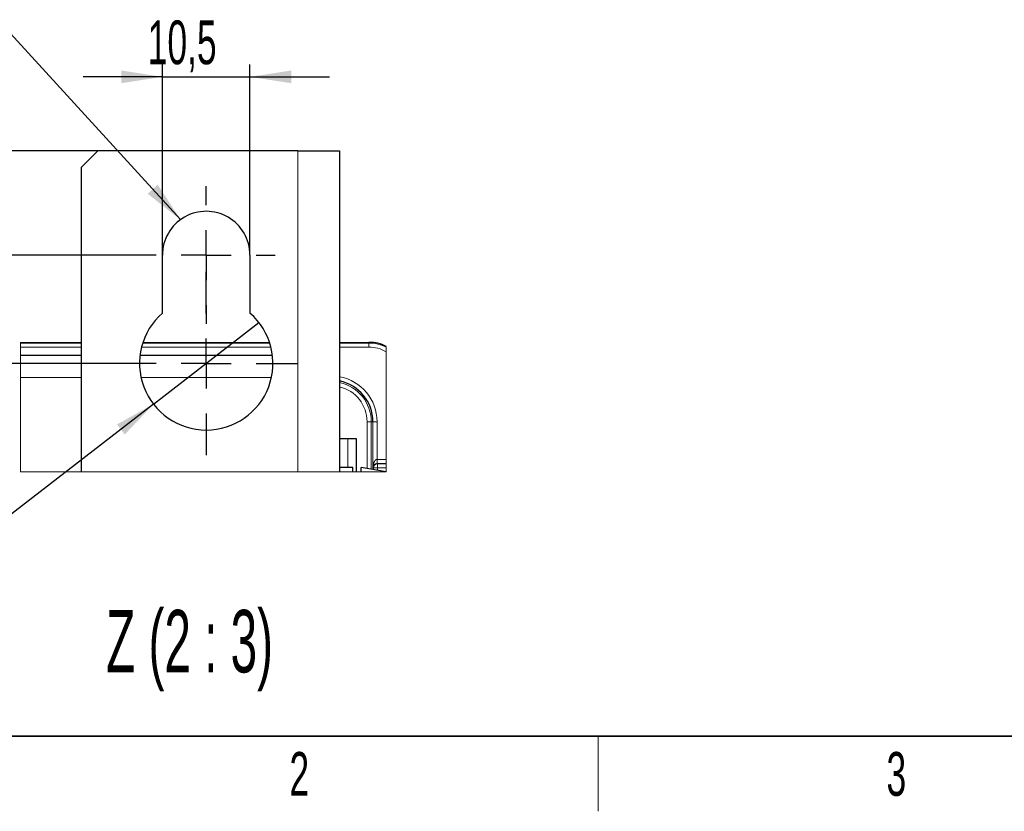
# Model space of a CAD drawing. Header units: millimetres. Extents: x 5 to 418, y 2 to 292.
# Tile 2 of 61: x 75 to 154, y 6 to 69. Entities that reach past the tile are written whole.
import ezdxf

# ---------------------------------------------------------------- set-up
doc = ezdxf.new("R2010")
doc.units = ezdxf.units.MM
doc.layers.add('SLD-0', color=7, linetype='Continuous')
doc.styles.add('SLDTEXTSTYLE1', font='TXT', dxfattribs={"width": 0.605})
doc.styles.add('SLDTEXTSTYLE3', font='TXT', dxfattribs={"width": 0.57})
doc.dimstyles.new('SLDDIMSTYLE2', dxfattribs={"dimtxt": 3.5, "dimasz": 3.302, "dimexe": 0, "dimexo": 0.0625, "dimgap": 0.875, "dimtad": 1, "dimlfac": 1.5, "dimrnd": 1e-09, "dimzin": 12, "dimdsep": 46, "dimtxsty": 'SLDTEXTSTYLE1', "dimsah": 1, "dimcen": 0.09, "dimadec": 0, "dimazin": 3, "dimtfac": 1, "dimtmove": 0, "dimatfit": 0, "dimfxl": 1, "dimfrac": 2, "dimtolj": 1, "dimtzin": 12, "dimarcsym": 0})
doc.dimstyles.new('SLDDIMSTYLE3', dxfattribs={"dimtxt": 3.5, "dimasz": 3.302, "dimexe": 0, "dimexo": 0.0625, "dimgap": 0.875, "dimtad": 1, "dimlfac": 1.5, "dimrnd": 1e-09, "dimzin": 12, "dimdsep": 46, "dimtxsty": 'SLDTEXTSTYLE1', "dimblk1": 'NONE', "dimsah": 1, "dimcen": 0, "dimadec": 0, "dimazin": 3, "dimtfac": 1, "dimtmove": 0, "dimatfit": 3, "dimldrblk": 'NONE', "dimfxl": 1, "dimfrac": 2, "dimtolj": 1, "dimtzin": 12, "dimarcsym": 0})
doc.dimstyles.new('SLDDIMSTYLE4', dxfattribs={"dimtxt": 0.18, "dimasz": 3.302, "dimexe": 0, "dimexo": 0.0625, "dimgap": 0, "dimtad": 0, "dimtih": 1, "dimtoh": 1, "dimdec": 0, "dimrnd": 1e-09, "dimzin": 0, "dimdsep": 46, "dimtxsty": 'Standard', "dimsah": 1, "dimcen": 0.09, "dimadec": 0, "dimazin": 0, "dimtfac": 3.302, "dimtdec": 0, "dimtofl": 0, "dimtmove": 0, "dimatfit": 3, "dimfxl": 1, "dimfrac": 2, "dimtolj": 1, "dimtzin": 0, "dimarcsym": 0})

# ---------------------------------------------------------------- blocks, each defined once
blk = doc.blocks.new('_D_8')
at = {"layer": 'SLD-0', "color": 7}
for p, q in [((86.66, 50.503), (86.66, 65.761)), ((93.66, 50.503), (93.66, 65.761)), ((86.66, 64.761), (80.31, 64.761)), ((86.66, 64.761), (93.66, 64.761)), ((93.66, 64.761), (100.01, 64.761))]:
    blk.add_line(p, q, dxfattribs=at)
for points in [[(86.66, 64.761), (83.358, 65.269), (83.358, 64.253)], [(93.66, 64.761), (96.962, 64.253), (96.962, 65.269)]]:
    blk.add_solid(points, dxfattribs=at)
at = {"layer": 'SLD-0', "color": 7, "insert": (85.482, 69.272), "char_height": 3.5, "attachment_point": 1, "style": 'SLDTEXTSTYLE1'}
blk.add_mtext('10,5', dxfattribs=at)
blk = doc.blocks.new('_D_9')
at = {"layer": 'SLD-0', "color": 7}
for p, q in [((58.954, 58.836), (58.954, 65.186)), ((81.494, 58.836), (57.954, 58.836)), ((58.954, 58.836), (58.954, 50.503)), ((84.66, 50.503), (57.954, 50.503)), ((58.954, 50.503), (58.954, 33.905))]:
    blk.add_line(p, q, dxfattribs=at)
for centre, start, end in [((56.268, 38.525), 63.43495, 116.56505), ((56.268, 39.91), 243.43495, 296.56505)]:
    blk.add_arc(centre, 6.006, start, end, dxfattribs=at)
for points in [[(58.954, 58.836), (59.462, 62.138), (58.446, 62.138)], [(58.954, 50.503), (58.446, 47.201), (59.462, 47.201)]]:
    blk.add_solid(points, dxfattribs=at)
at = {"layer": 'SLD-0', "color": 7, "insert": (54.442, 34.539), "char_height": 3.5, "attachment_point": 1, "rotation": 90, "style": 'SLDTEXTSTYLE1'}
blk.add_mtext('12,5', dxfattribs=at)
blk = doc.blocks.new('_D_10')
at = {"layer": 'SLD-0', "color": 7}
for q in [(94.378, 45.101), (64.838, 22.24)]:
    blk.add_line((85.942, 38.572), q, dxfattribs=at)
blk.add_solid([(85.942, 38.572), (83.02, 36.953), (83.642, 36.15)], dxfattribs=at)
at = {"layer": 'SLD-0', "color": 7, "char_height": 3.5, "attachment_point": 1, "rotation": 37.73486, "style": 'SLDTEXTSTYLE1'}
for s, insert in [('16', (66.115, 28.928)), ('%%c', (62.085, 25.797))]:
    blk.add_mtext(s, dxfattribs=dict(at, insert=insert))
blk = doc.blocks.new('_None')
blk = doc.blocks.new('_D_11')
at = {"layer": 'SLD-0', "color": 7}
for p, q in [((69.851, 50.503), (69.851, 56.853)), ((84.66, 50.503), (68.851, 50.503)), ((69.851, 50.503), (69.851, 41.836)), ((82.827, 41.836), (68.851, 41.836)), ((69.851, 41.836), (69.851, 35.486))]:
    blk.add_line(p, q, dxfattribs=at)
for points in [[(69.851, 50.503), (70.359, 53.805), (69.343, 53.805)], [(69.851, 41.836), (69.343, 38.534), (70.359, 38.534)]]:
    blk.add_solid(points, dxfattribs=at)
at = {"layer": 'SLD-0', "color": 7, "insert": (65.339, 43.496), "char_height": 3.5, "attachment_point": 1, "rotation": 90, "style": 'SLDTEXTSTYLE1'}
blk.add_mtext('13', dxfattribs=at)
blk = doc.blocks.new('SW_CENTERMARKSYMBOL_4')
at = {"layer": 'SLD-0', "color": 0}
for p, q in [((0, 4), (0, 5.5)), ((0, 0), (0, 2)), ((-4, 0), (-5.5, 0)), ((0, 0), (-2, 0)), ((0, 0), (0, -2)), ((0, 0), (2, 0)), ((4, 0), (5.5, 0)), ((0, -4), (0, -5.5))]:
    blk.add_line(p, q, dxfattribs=at)
blk = doc.blocks.new('SW_CENTERMARKSYMBOL_5')
at = {"layer": 'SLD-0', "color": 0}
for p, q in [((0, 4), (0, 7.333)), ((0, 0), (0, 2)), ((-4, 0), (-7.333, 0)), ((0, 0), (-2, 0)), ((0, 0), (0, -2)), ((0, 0), (2, 0)), ((4, 0), (7.333, 0)), ((0, -4), (0, -7.333))]:
    blk.add_line(p, q, dxfattribs=at)

msp = doc.modelspace()

# ---------------------------------------------------------------- linework, layer by layer
at = {"color": 7, "linetype": 'Continuous', "lineweight": 25}
for p, q in [((81.4937, 58.8365), (80.1603, 57.5032)), ((97.4937, 58.8365), (81.4937, 58.8365)), ((97.4937, 58.8365), (100.827, 58.8365)), ((100.827, 58.8365), (100.827, 33.1698)), ((80.1603, 57.5032), (80.1603, 33.1698)), ((86.6603, 45.8607), (86.6603, 50.5031)), ((93.6603, 50.5031), (93.6603, 45.8607)), ((75.2984, 43.5031), (80.1603, 43.5031)), ((85.0941, 43.5031), (95.2266, 43.5031)), ((100.827, 43.5031), (103.1603, 43.5031)), ((75.2984, 42.5031), (80.1603, 42.5031)), ((84.8688, 42.5031), (95.4518, 42.5031)), ((100.827, 35.8365), (101.4937, 35.8365)), ((101.4937, 35.8365), (102.1603, 35.8365)), ((102.1603, 35.8365), (102.1603, 33.1698)), ((101.8937, 33.5031), (100.827, 33.5031)), ((101.8937, 33.1698), (101.8937, 33.5031)), ((104.5603, 33.1698), (102.5603, 33.5031)), ((102.5603, 33.1698), (102.5603, 33.5031))]:
    msp.add_line(p, q, dxfattribs=at)
at = {"color": 7, "linetype": 'Continuous', "lineweight": 18}
for p, q in [((97.4937, 58.8365), (97.4937, 33.1698)), ((75.2984, 43.4623), (80.1603, 43.4623)), ((85.0809, 43.4623), (95.2398, 43.4623)), ((100.827, 43.4623), (103.1603, 43.4623)), ((103.1603, 43.4623), (103.1603, 43.5031)), ((103.1603, 43.4623), (103.1603, 43.129)), ((80.1603, 43.129), (75.2984, 43.129)), ((95.3347, 43.129), (84.986, 43.129)), ((103.1603, 43.129), (100.827, 43.129)), ((75.2984, 40.7031), (80.1603, 40.7031)), ((84.9488, 40.7031), (95.3719, 40.7031)), ((103.0265, 33.4255), (103.0265, 37.1698)), ((103.0265, 37.1698), (103.3598, 37.1698)), ((103.3598, 37.1698), (103.3598, 33.3699)), ((103.488, 37.1698), (103.3598, 37.1698)), ((103.488, 33.5202), (103.488, 37.1698)), ((103.488, 37.1698), (103.8212, 37.1698)), ((103.8212, 37.1698), (103.8212, 34.1524)), ((101.4937, 33.5031), (101.4937, 35.8365)), ((103.5374, 33.8424), (103.5439, 33.8613)), ((103.8431, 34.1528), (104.5603, 34.1528)), ((103.8431, 33.8199), (103.8431, 34.1528)), ((103.4936, 33.5033), (103.488, 33.5202)), ((103.4936, 33.3476), (103.4936, 33.5033)), ((103.4936, 33.5033), (103.494, 33.5033)), ((103.5295, 33.4678), (103.494, 33.5033)), ((103.494, 33.5033), (103.494, 33.3475)), ((103.5295, 33.3416), (103.5295, 33.4678)), ((103.8624, 33.4678), (103.5295, 33.4678)), ((103.5467, 33.6823), (103.5402, 33.6728)), ((103.8431, 33.8199), (103.8624, 33.8006)), ((104.5603, 33.8199), (103.8431, 33.8199)), ((103.8624, 33.8006), (104.5603, 33.8006)), ((103.8624, 33.8006), (103.8624, 33.4678)), ((104.5603, 33.4678), (103.8624, 33.4678)), ((103.8624, 33.4678), (103.8624, 33.2861))]:
    msp.add_line(p, q, dxfattribs=at)
at = {"color": 7, "linetype": 'Continuous', "lineweight": 18, "flags": 128}
for points in [[(75.2984, 43.5031), (75.2984, 43.4623), (75.2984, 43.129), (75.2984, 42.5031), (75.2984, 40.7031), (75.2984, 33.1698), (80.1603, 33.1698), (97.4937, 33.1698), (100.827, 33.1698), (101.8937, 33.1698), (102.1603, 33.1698), (102.5603, 33.1698), (104.5603, 33.1698), (104.5603, 33.4678), (104.5603, 33.8006), (104.5603, 33.8199), (104.5603, 34.1528), (104.5603, 42.7608), (104.5603, 43.1369), (104.5603, 43.1829)], [(103.8212, 34.1524), (103.8322, 34.1527), (103.8431, 34.1528)], [(103.8321, 33.8198), (103.8318, 33.8291), (103.8312, 33.8501), (103.8301, 33.8818), (103.8288, 33.9233), (103.8271, 33.973), (103.8253, 34.0291), (103.8233, 34.0897), (103.8212, 34.1524)], [(103.8431, 33.8199), (103.8376, 33.8199), (103.8321, 33.8198)]]:
    msp.add_lwpolyline(points, dxfattribs=at)
at = {"color": 7, "linetype": 'Continuous', "lineweight": 25}
for centre, radius, start, end in [((90.1603, 50.5032), 3.5, 359.999919, 180.000081), ((90.1603, 41.8365), 5.3333, 131.014505, 48.985495), ((103.3326, 41.0356), 2.4736, 60.240848, 93.992414), ((100.1604, 37.1698), 3.3276, 359.99979, 78.44309)]:
    msp.add_arc(centre, radius, start, end, dxfattribs=at)
at = {"color": 7, "linetype": 'Continuous', "lineweight": 18}
for centre, radius, start, end in [((103.1807, 40.3758), 3.0865, 63.448484, 90.377131), ((103.2533, 40.6373), 2.4934, 58.387238, 92.137484), ((100.1604, 37.1698), 3.6609, 359.999873, 79.507828), ((100.1603, 37.1698), 3.1994, 0.000008, 77.973048), ((100.1604, 37.1698), 2.8661, 359.999797, 76.549804), ((103.356, 33.7689), 0.2094, 335.591298, 26.20491), ((104.5879, 33.5163), 1.1, 162.758355, 179.800035), ((103.7742, 33.5075), 0.2865, 144.757203, 177.470446), ((103.8264, 33.503), 0.3328, 149.312017, 179.940943), ((103.8276, 33.5023), 0.3336, 147.344919, 179.833833), ((103.8635, 33.4667), 0.334, 90.184429, 179.816426), ((103.3618, 33.7547), 0.1963, 335.357996, 26.53882)]:
    msp.add_arc(centre, radius, start, end, dxfattribs=at)
for points, knots in [([(103.5439, 33.8613), (103.5513, 33.8803), (103.5784, 33.9494), (103.6347, 34.0447), (103.7165, 34.1191), (103.7782, 34.1471), (103.8099, 34.151), (103.8212, 34.1524)], [0, 0, 0, 0, 0.1446922, 0.5278482, 0.7735204, 0.918841, 1, 1, 1, 1]), ([(103.8321, 33.8198), (103.8121, 33.8183), (103.7813, 33.816), (103.7232, 33.8021), (103.6518, 33.7738), (103.5873, 33.7279), (103.5548, 33.6914), (103.5467, 33.6823)], [0, 0, 0, 0, 0.1851623, 0.283715, 0.5496166, 0.888293, 1, 1, 1, 1])]:
    msp.add_open_spline(points, degree=3, knots=knots, dxfattribs=at)
at = {"layer": 'SLD-0', "lineweight": 35}
msp.add_line((26, 12), (408, 12), dxfattribs=at)
at = {"layer": 'SLD-0', "lineweight": 18}
msp.add_line((121.5, 6), (121.5, 12), dxfattribs=at)

# ---------------------------------------------------------------- block references
at = {"layer": 'SLD-0', "color": 7}
for name, p in [('SW_CENTERMARKSYMBOL_4', (90.1603, 50.5031)), ('SW_CENTERMARKSYMBOL_5', (90.1603, 41.8365))]:
    msp.add_blockref(name, p, dxfattribs=at)

# ---------------------------------------------------------------- texts
at = {"layer": 'SLD-0', "attachment_point": 2}
for s, insert, char_height, style in [('Z (2 : 3)', (88.8298, 22.1131), 5, 'SLDTEXTSTYLE3'), ('2', (97.6027, 10.743), 3.5, 'SLDTEXTSTYLE1'), ('3', (145.3527, 10.743), 3.5, 'SLDTEXTSTYLE1')]:
    msp.add_mtext(s, dxfattribs=dict(at, insert=insert, char_height=char_height, style=style))

# ---------------------------------------------------------------- dimensions: what is measured, and where the dimension line sits
at = {"layer": 'SLD-0', "color": 7}
dim = msp.add_linear_dim(base=(93.6603, 64.7607), p1=(86.6603, 50.5032), p2=(93.6603, 50.5032), dimstyle='SLDDIMSTYLE2', dxfattribs=at)
dim.commit()
dim.dimension.update_dxf_attribs({"geometry": '_D_8', "text_midpoint": (90.1603, 64.7607), "dimtype": 160})
dim = msp.add_linear_dim(base=(58.9539, 50.5032), p1=(81.4937, 58.8365), p2=(84.6603, 50.5032), angle=90, text='(<>)', dimstyle='SLDDIMSTYLE2', dxfattribs=at)
dim.commit()
dim.dimension.update_dxf_attribs({"geometry": '_D_9', "text_midpoint": (58.9539, 39.2178), "dimtype": 160})
dim = msp.add_linear_dim(base=(69.8508, 41.8365), p1=(84.6603, 50.5032), p2=(82.827, 41.8365), angle=90, dimstyle='SLDDIMSTYLE2', dxfattribs=at)
dim.commit()
dim.dimension.update_dxf_attribs({"geometry": '_D_11', "text_midpoint": (69.8508, 46.1698), "dimtype": 160})
dim = msp.add_diameter_dim_2p(p1=(94.3782, 45.1005), p2=(85.9425, 38.5724), dimstyle='SLDDIMSTYLE3', dxfattribs=at)
dim.commit()
dim.dimension.update_dxf_attribs({"geometry": '_D_10', "text_midpoint": (68.8583, 25.3517), "dimtype": 163})

# ---------------------------------------------------------------- leaders
msp.add_leader([(88.1055, 53.3364), (73.631, 69.1521)], dimstyle='SLDDIMSTYLE4', dxfattribs=at)

doc.saveas('drawing.dxf')
